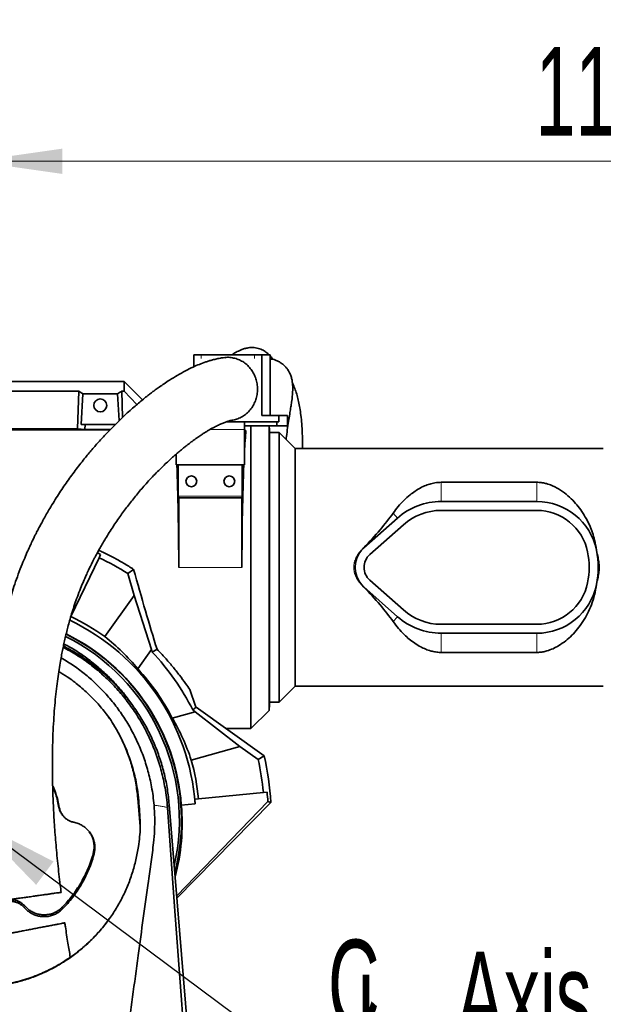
# Model space of a CAD drawing. Header units: millimetres. Extents: x 0 to 11920, y 0 to 8400.
# Tile 53 of 61: x 8496 to 8958, y 6860 to 7638. Entities that reach past the tile are written whole.
import ezdxf

# ---------------------------------------------------------------- set-up
doc = ezdxf.new("R2010")
doc.units = ezdxf.units.MM
doc.header["$LTSCALE"] = 20
doc.styles.add('SLDTEXTSTYLE0', font='TXT', dxfattribs={"width": 0.605})
doc.dimstyles.new('SLDDIMSTYLE0', dxfattribs={"dimtxt": 70, "dimasz": 70, "dimexe": 0, "dimexo": 0.0625, "dimgap": 17.5, "dimtad": 1, "dimdec": 1, "dimrnd": 1e-09, "dimzin": 12, "dimdsep": 46, "dimtxsty": 'SLDTEXTSTYLE0', "dimsah": 1, "dimcen": 0.09, "dimadec": 0, "dimazin": 3, "dimtfac": 1, "dimtofl": 0, "dimtmove": 0, "dimatfit": 3, "dimfxl": 1, "dimfrac": 2, "dimtolj": 1, "dimtzin": 12, "dimarcsym": 0})
doc.dimstyles.new('SLDDIMSTYLE1', dxfattribs={"dimtxt": 0.18, "dimasz": 70, "dimexe": 0, "dimexo": 0.0625, "dimgap": 0, "dimtad": 0, "dimtih": 1, "dimtoh": 1, "dimdec": 0, "dimrnd": 1e-09, "dimzin": 0, "dimdsep": 46, "dimtxsty": 'Standard', "dimsah": 1, "dimcen": 0.09, "dimadec": 0, "dimazin": 0, "dimtfac": 70, "dimtdec": 0, "dimtofl": 0, "dimtmove": 0, "dimatfit": 3, "dimfxl": 1, "dimfrac": 2, "dimtolj": 1, "dimtzin": 0, "dimarcsym": 0})
doc.dimstyles.new('SLDDIMSTYLE2', dxfattribs={"dimtxt": 70, "dimasz": 70, "dimexe": 0, "dimexo": 0.0625, "dimgap": 17.5, "dimtad": 1, "dimdec": 0, "dimrnd": 1e-09, "dimzin": 12, "dimdsep": 46, "dimtxsty": 'SLDTEXTSTYLE0', "dimsah": 1, "dimcen": 0.09, "dimadec": 0, "dimazin": 3, "dimtfac": 1, "dimtofl": 0, "dimtmove": 0, "dimatfit": 3, "dimfxl": 1, "dimfrac": 2, "dimtolj": 1, "dimtzin": 12, "dimarcsym": 0})

# ---------------------------------------------------------------- blocks, each defined once
blk = doc.blocks.new('_D_3')
at = {"color": 7, "linetype": 'Continuous', "lineweight": 0}
for p, q in [((8459.97, 7009.22), (8459.97, 7556.22)), ((9642.47, 7209.22), (9642.47, 7556.22)), ((9642.47, 7526.22), (8459.97, 7526.22))]:
    blk.add_line(p, q, dxfattribs=at)
at = {"color": 7, "linetype": 'Continuous', "lineweight": 18}
for points in [[(8459.97, 7526.22), (8529.97, 7516.22), (8529.97, 7536.22)], [(9642.47, 7526.22), (9572.47, 7536.22), (9572.47, 7516.22)]]:
    blk.add_solid(points, dxfattribs=at)
at = {"color": 7, "linetype": 'Continuous', "lineweight": 18, "insert": (8904.17, 7616.45), "char_height": 70, "attachment_point": 1, "style": 'SLDTEXTSTYLE0'}
blk.add_mtext('1182,5', dxfattribs=at)
blk = doc.blocks.new('_D_4')
at = {"color": 7, "linetype": 'Continuous', "lineweight": 0}
for p, q in [((8058.6, 7090.52), (8058.6, 7836.22)), ((9842.47, 7308.22), (9842.47, 7836.22)), ((8058.6, 7806.22), (9842.47, 7806.22))]:
    blk.add_line(p, q, dxfattribs=at)
at = {"color": 7, "linetype": 'Continuous', "lineweight": 18}
for centre, start, end in [((8951.02, 7859.93), 153.43495, 206.56505), ((8950.05, 7859.93), 333.43495, 26.56505)]:
    blk.add_arc(centre, 120.11, start, end, dxfattribs=at)
for points in [[(8058.6, 7806.22), (8128.6, 7796.22), (8128.6, 7816.22)], [(9842.47, 7806.22), (9772.47, 7816.22), (9772.47, 7796.22)]]:
    blk.add_solid(points, dxfattribs=at)
at = {"color": 7, "linetype": 'Continuous', "lineweight": 18, "insert": (8843.59, 7896.45), "char_height": 70, "attachment_point": 1, "style": 'SLDTEXTSTYLE0'}
blk.add_mtext('1784', dxfattribs=at)
blk = doc.blocks.new('_D_5')
at = {"color": 7, "linetype": 'Continuous', "lineweight": 0}
for p, q in [((8172.47, 7261.72), (8172.47, 7696.22)), ((9842.47, 7308.22), (9842.47, 7696.22)), ((9842.47, 7666.22), (8172.47, 7666.22))]:
    blk.add_line(p, q, dxfattribs=at)
at = {"color": 7, "linetype": 'Continuous', "lineweight": 18}
for points in [[(8172.47, 7666.22), (8242.47, 7656.22), (8242.47, 7676.22)], [(9842.47, 7666.22), (9772.47, 7676.22), (9772.47, 7656.22)]]:
    blk.add_solid(points, dxfattribs=at)
at = {"color": 7, "linetype": 'Continuous', "lineweight": 18, "insert": (8900.53, 7756.45), "char_height": 70, "attachment_point": 1, "style": 'SLDTEXTSTYLE0'}
blk.add_mtext('1670', dxfattribs=at)
blk = doc.blocks.new('SW_SYMBOL_MOD_CL')
at = {"color": 0, "linetype": 'Continuous', "lineweight": 0, "char_height": 15515, "attachment_point": 5, "style": 'SLDTEXTSTYLE0'}
for s, insert in [('C', (8000, 12000)), ('L', (12000, 6000))]:
    blk.add_mtext(s, dxfattribs=dict(at, insert=insert))
blk = doc.blocks.new('SW_NOTE_0_4')
at = {"color": 0, "linetype": 'Continuous', "lineweight": 0}
for p, q in [((0, 0), (331.11, 0)), ((331.11, 0), (0, 0)), ((0, 0), (331.11, 0)), ((331.11, 0), (0, 0)), ((0, 0), (331.11, 0)), ((331.11, 0), (0, 0))]:
    blk.add_line(p, q, dxfattribs=at)
at = {"color": 0, "linetype": 'Continuous', "lineweight": 0, "xscale": 0.004511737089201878, "yscale": 0.004511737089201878, "zscale": 0.004511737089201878}
blk.add_blockref('SW_SYMBOL_MOD_CL', (0.96, 11.75), dxfattribs=at)
at = {"color": 0, "linetype": 'Continuous', "lineweight": 0, "insert": (118.01, 91.86), "char_height": 70, "attachment_point": 1, "style": 'SLDTEXTSTYLE0'}
blk.add_mtext('Axis 3', dxfattribs=at)

msp = doc.modelspace()

# ---------------------------------------------------------------- linework, layer by layer
at = {"color": 7, "linetype": 'Continuous', "lineweight": 35}
for p, q in [((8633.99, 7373.22), (8633.99, 7363.81)), ((8633.99, 7373.22), (8639.63, 7373.22)), ((8681.92, 7373.22), (8639.63, 7373.22)), ((8681.92, 7373.22), (8687.56, 7373.22)), ((8687.56, 7325.22), (8687.56, 7373.22)), ((8687.56, 7373.22), (8694.4, 7373.22)), ((8694.4, 7325.22), (8694.4, 7373.22)), ((8329.45, 7352.22), (8578.97, 7352.22)), ((8578.97, 7344.51), (8578.97, 7352.22)), ((8593.46, 7337.73), (8578.97, 7352.22)), ((8386.96, 7344.51), (8542.98, 7344.51)), ((8542.08, 7314.67), (8542.98, 7344.51)), ((8546.32, 7342.33), (8544.86, 7318.22)), ((8546.32, 7342.33), (8573.62, 7342.33)), ((8573.62, 7342.33), (8574.9, 7321.22)), ((8577.59, 7323.78), (8576.96, 7344.51)), ((8576.96, 7344.51), (8578.97, 7344.51)), ((8588.79, 7333.84), (8578.97, 7344.51)), ((8701.18, 7325.22), (8687.56, 7325.22)), ((8701.18, 7325.22), (8708.02, 7325.22)), ((8701.18, 7325.22), (8701.18, 7320.22)), ((8708.02, 7325.22), (8708.02, 7317.22)), ((8544.86, 7318.22), (8547.96, 7318.22)), ((8547.84, 7314.32), (8547.96, 7318.22)), ((8571.99, 7318.22), (8547.96, 7318.22)), ((8673.97, 7320.22), (8659.47, 7320.22)), ((8673.97, 7320.22), (8673.97, 7314.22)), ((8673.97, 7320.22), (8699.47, 7320.22)), ((8673.97, 7317.22), (8699.47, 7317.22)), ((8678.97, 7077.72), (8678.97, 7317.22)), ((8693.42, 7092.17), (8693.42, 7317.22)), ((8693.66, 7313.7), (8693.47, 7317.22)), ((8699.47, 7320.22), (8699.47, 7317.22)), ((8699.47, 7320.22), (8701.18, 7320.22)), ((8699.47, 7317.22), (8708.02, 7317.22)), ((8341.47, 7314.04), (8567.73, 7314.04)), ((8542.08, 7314.67), (8387.87, 7314.67)), ((8547.84, 7314.32), (8542.08, 7314.67)), ((8568, 7314.32), (8547.84, 7314.32)), ((8673.97, 7286.22), (8673.97, 7314.22)), ((8675.11, 7313.36), (8673.97, 7313.36)), ((8675.11, 7313.36), (8673.97, 7312.22)), ((8693.66, 7313.7), (8693.66, 7096.74)), ((8701.47, 7311.72), (8693.66, 7311.72)), ((8713.97, 7299.22), (8701.47, 7311.72)), ((8701.47, 7311.72), (8701.47, 7098.72)), ((8619.97, 7294.71), (8619.97, 7286.22)), ((8957.63, 7299.22), (8713.97, 7299.22)), ((8713.97, 7111.22), (8713.97, 7299.22)), ((8619.97, 7286.22), (8673.97, 7286.22)), ((8621.68, 7261.42), (8621.68, 7286.22)), ((8672.26, 7286.22), (8672.26, 7261.42)), ((8905.07, 7272.46), (8829.47, 7272.46)), ((8621.97, 7260.22), (8621.75, 7260.22)), ((8621.97, 7260.22), (8621.97, 7205.22)), ((8671.97, 7260.22), (8621.97, 7260.22)), ((8671.97, 7205.22), (8671.97, 7260.22)), ((8672.2, 7260.22), (8671.97, 7260.22)), ((8905.07, 7257.32), (8829.47, 7257.32)), ((8905.07, 7250.22), (8829.47, 7250.22)), ((8794.92, 7244.22), (8768.31, 7220.64)), ((8799.63, 7238.9), (8773.02, 7215.32)), ((8558.99, 7212.82), (8560.23, 7215.42)), ((8952.2, 7218.84), (8952.19, 7218.9)), ((8558.99, 7212.82), (8536.78, 7166.25)), ((8586.37, 7203.65), (8581.83, 7200.28)), ((8581.83, 7200.28), (8586.67, 7182.84)), ((8773.02, 7195.12), (8799.63, 7171.54)), ((8766.57, 7191.55), (8768.2, 7189.68)), ((8768.31, 7189.8), (8794.92, 7166.22)), ((8952.19, 7191.55), (8952.2, 7191.6)), ((8586.67, 7182.84), (8563.58, 7150.47)), ((8586.67, 7182.84), (8600.46, 7140.18)), ((8536.78, 7166.25), (8536.52, 7165.71)), ((8829.47, 7160.22), (8905.07, 7160.22)), ((8829.47, 7153.12), (8905.07, 7153.12)), ((8589.63, 7125.01), (8600.46, 7140.18)), ((8600.98, 7138.29), (8600.46, 7140.18)), ((8604.85, 7140.46), (8600.98, 7138.29)), ((8829.47, 7137.98), (8905.07, 7137.98)), ((8630.71, 7108.59), (8635.33, 7095.41)), ((8701.47, 7098.72), (8713.97, 7111.22)), ((8713.97, 7111.22), (8957.63, 7111.22)), ((8585.67, 7095.89), (8583.15, 7099.39)), ((8693.66, 7098.72), (8701.47, 7098.72)), ((8635.06, 7091.13), (8616.88, 7086.09)), ((8635.66, 7094.76), (8633.08, 7092.54)), ((8635.06, 7091.13), (8633.08, 7092.54)), ((8635.06, 7091.13), (8670.43, 7063.59)), ((8635.66, 7094.76), (8689.54, 7056.33)), ((8678.97, 7077.72), (8693.42, 7092.17)), ((8693.42, 7092.17), (8693.66, 7096.74)), ((8566.53, 7086.9), (8567.23, 7085.8)), ((8659.55, 7077.72), (8678.97, 7077.72)), ((8660.13, 7077.31), (8660.42, 7077.72)), ((8612.97, 7060.44), (8612.76, 7060.3)), ((8631.89, 7052.9), (8670.43, 7063.59)), ((8670.43, 7063.59), (8684.9, 7053.27)), ((8689.54, 7056.33), (8684.9, 7053.27)), ((8591.5, 7000.43), (8589.62, 7022.67)), ((8634.69, 7022.04), (8637.56, 7022.32)), ((8637.56, 7022.32), (8688.91, 7027.26)), ((8688.91, 7027.26), (8691.78, 7027.54)), ((8614.46, 7017.85), (8660.3, 6457.22)), ((8620.38, 6945.43), (8692.48, 7020.16)), ((8620.51, 6943.78), (8694.74, 7019.31)), ((8624.05, 7017.27), (8634.96, 7018.32)), ((8692.48, 7020.16), (8694.74, 7019.31)), ((8529.69, 7010), (8530.12, 7009.41)), ((8590.07, 6984.68), (8590.86, 6990.31))]:
    msp.add_line(p, q, dxfattribs=at)
at = {"color": 8, "linetype": 'Continuous', "lineweight": 18}
for p, q in [((8639.63, 7373.22), (8639.63, 7370.22)), ((8681.92, 7370.22), (8681.92, 7373.22)), ((8673.97, 7314.22), (8646.85, 7314.22)), ((8829.47, 7272.46), (8829.47, 7257.32)), ((8905.07, 7272.46), (8905.07, 7257.32)), ((8621.68, 7261.42), (8672.26, 7261.42)), ((8791.49, 7248.09), (8794.92, 7244.22)), ((8768.2, 7220.76), (8768.31, 7220.64)), ((8952.2, 7218.84), (8952.2, 7218.84)), ((8621.97, 7205.22), (8671.97, 7205.22)), ((8768.2, 7189.68), (8768.31, 7189.8)), ((8952.2, 7191.6), (8952.2, 7191.6)), ((8791.49, 7162.35), (8794.92, 7166.22)), ((8829.47, 7137.98), (8829.47, 7153.12)), ((8905.07, 7137.98), (8905.07, 7153.12)), ((8590.28, 7021.59), (8589.62, 7022.67)), ((8527.58, 7015.51), (8527.06, 7016.33)), ((8613.09, 7015.4), (8614.46, 7017.85)), ((8554.93, 6978.05), (8554.43, 6979.09)), ((8500.09, 6936.13), (8500.49, 6937.38)), ((8530.2, 6935.21), (8529.83, 6936.49))]:
    msp.add_line(p, q, dxfattribs=at)
at = {"color": 7, "linetype": 'Continuous', "lineweight": 35, "flags": 128}
msp.add_lwpolyline([(8613.09, 7015.4), (8618.78, 6937.22), (8624.42, 6859.65), (8630.07, 6782.09)], dxfattribs=at)
at = {"color": 7, "linetype": 'Continuous', "lineweight": 35}
for centre, radius in [((8559.97, 7333.22), 5.1), ((8631.97, 7273.22), 4.25), ((8661.97, 7273.22), 4.25)]:
    msp.add_circle(centre, radius, dxfattribs=at)
for centre, radius, start, end in [((8829.47, 7205.22), 52.1, 90, 131.54116), ((8905.07, 7209.22), 48.1, 11.60358, 90), ((8829.47, 7205.22), 45, 90, 131.54116), ((8905.07, 7209.22), 41, 11.53696, 90), ((8781.97, 7205.22), 20.6, 138.40776, 221.59224), ((8781.97, 7205.22), 20.6, 131.54116, 138.40776), ((8781.97, 7205.22), 13.5, 131.54116, 228.45884), ((8885.47, 7205.22), 61, 348.46304, 11.53696), ((8905.07, 7209.22), 48.1, 11.53696, 11.60358), ((8885.47, 7205.22), 68.1, 348.46304, 11.53696), ((8459.97, 7005.22), 230, 58.00567, 64.5), ((8905.07, 7201.22), 41, 270, 348.46304), ((8781.97, 7205.22), 20.6, 221.59224, 228.45884), ((8905.07, 7201.22), 48.1, 270, 348.39642), ((8905.07, 7201.22), 48.1, 348.39642, 348.46304), ((8829.47, 7205.22), 45, 228.45884, 270), ((8459.97, 7005.22), 175.48, 4.28133, 64.36698), ((8459.97, 7005.22), 178.41, 54.5, 64.5), ((8829.47, 7205.22), 52.1, 228.45884, 270), ((8459.97, 7005.22), 162.5, 347.19891, 63.47772), ((8459.97, 7005.22), 164.21, 345.39412, 63.60693), ((8459.97, 7005.22), 164.52, 4.2002, 63.62902), ((8459.97, 7005.22), 193.89, 26.76848, 43.34014), ((8459.97, 7005.22), 176.52, 27.26735, 42.73265), ((8459.97, 7005.22), 197.19, 27.00623, 27.2174), ((8459.97, 7005.22), 178.41, 5.5, 15.5), ((8459.97, 7005.22), 230, 5.5, 12.05754), ((8459.97, 7005.22), 235.19, 3.43525, 12.55067)]:
    msp.add_arc(centre, radius, start, end, dxfattribs=at)
for centre, major_axis, ratio, start_param, end_param in [((8507.43, 7205.22), (13.29, 146.8), 0.574205, 5.966268, 6.009786), ((8612.52, 7205.22), (-13.29, 146.8), 0.574205, 0.2734, 0.316917), ((8678.65, 7205.22), (0, 127.5), 0.052408, 0.558264, 0.776361), ((8615.29, 7205.22), (0, 127.5), 0.052408, 4.712389, 5.400778), ((8678.65, 7205.22), (0, 127.5), 0.052408, 0.882407, 1.570796), ((8621.75, 7261.42), (0, 1.2), 0.052408, 1.570796, 3.141593), ((8672.2, 7261.42), (0, 1.2), 0.052408, 3.141593, 4.712389), ((8673.17, 7205.22), (129.39, 85.14), 0.307843, 5.316057, 5.623582), ((8457.02, 7006.63), (210.24, -100.28), 0.999901, 1.556753, 1.56917), ((8592.87, 7205.22), (-35.45, 127.49), 0.050492, 1.569053, 2.089497), ((8673.17, 7205.22), (129.39, -85.14), 0.307843, 0.659604, 0.967129), ((8452.34, 7010.67), (145.65, -103.89), 0.998626, 1.31436, 1.518365), ((8462.48, 6996.19), (-47.81, 172.4), 0.998626, 4.764821, 4.968825), ((8459.74, 7007.67), (-16.83, 174.75), 0.999901, 4.677081, 4.698346), ((8460.29, 7001.96), (-22.33, 231.86), 0.999901, 4.694585, 4.726432), ((8460.19, 7002.92), (-15.77, 163.75), 0.999901, 4.356067, 4.703745)]:
    msp.add_ellipse(centre, major_axis=major_axis, ratio=ratio, start_param=start_param, end_param=end_param, dxfattribs=at)
for points, knots in [([(8693.49, 7373.22), (8693.15, 7373.56), (8692.39, 7374.32), (8691.01, 7375.39), (8689.48, 7376.4), (8687.78, 7377.29), (8685.86, 7378.05), (8683.76, 7378.62), (8681.49, 7378.95), (8679.18, 7379.01), (8676.69, 7378.78), (8674.04, 7378.2), (8671.47, 7377.33), (8669.21, 7376.31), (8667.27, 7375.27), (8665.62, 7374.26), (8664.58, 7373.54), (8664.12, 7373.22)], [0, 0, 0, 0, 0.044769, 0.100254, 0.154103, 0.207586, 0.269201, 0.334858, 0.404772, 0.480619, 0.564935, 0.657265, 0.744318, 0.819153, 0.883925, 0.948152, 1, 1, 1, 1]), ([(8658.33, 7371.02), (8657.51, 7370.94), (8655.4, 7370.71), (8652.21, 7370.08), (8648.91, 7369.29), (8646.02, 7368.46), (8642.49, 7367.31), (8638.29, 7365.73), (8632.98, 7363.42), (8627.16, 7360.53), (8620.97, 7357.09), (8615.37, 7353.65), (8610.61, 7350.53), (8606.84, 7347.92), (8603.7, 7345.66), (8600.94, 7343.61), (8598.11, 7341.45), (8594.82, 7338.85), (8591.22, 7335.92), (8587.39, 7332.67), (8583.39, 7329.15), (8579.15, 7325.28), (8574.84, 7321.19), (8570.59, 7317), (8565.68, 7311.97), (8560.16, 7306.05), (8554.12, 7299.19), (8547.74, 7291.55), (8541.01, 7282.98), (8533.87, 7273.21), (8526.89, 7262.88), (8521.46, 7254.17), (8517.59, 7247.54), (8515.29, 7243.48), (8513.29, 7239.83), (8511.63, 7236.72), (8510.3, 7234.15), (8509.16, 7231.9), (8507.96, 7229.52), (8506.5, 7226.53), (8504.68, 7222.7), (8502.54, 7217.98), (8500.1, 7212.36), (8497.33, 7205.6), (8494.49, 7198.1), (8491.79, 7190.32), (8489.47, 7183), (8487.48, 7176.21), (8485.79, 7169.97), (8484.39, 7164.39), (8483.23, 7159.46), (8482.25, 7155.02), (8481.34, 7150.69), (8480.44, 7146.16), (8479.41, 7140.56), (8478.26, 7133.77), (8477.04, 7125.65), (8475.9, 7116.86), (8474.85, 7107.39), (8473.93, 7097.18), (8473.15, 7086.15), (8472.57, 7074.2), (8472.21, 7061.33), (8472.13, 7047.55), (8472.36, 7032.92), (8472.94, 7017.48), (8473.86, 7001.28), (8475.13, 6984.34), (8476.77, 6966.71), (8478.28, 6952.31), (8479.36, 6943.78), (8479.67, 6941.34)], [0, 0, 0, 0, 0.007112, 0.018275, 0.027849, 0.036271, 0.044532, 0.060325, 0.076279, 0.096605, 0.118145, 0.138779, 0.153581, 0.166906, 0.177651, 0.186095, 0.195635, 0.20712, 0.220579, 0.233289, 0.24739, 0.262702, 0.277993, 0.293014, 0.307749, 0.33029, 0.352036, 0.372949, 0.399646, 0.42601, 0.452526, 0.479104, 0.489171, 0.498614, 0.506728, 0.513539, 0.519066, 0.523329, 0.527895, 0.534136, 0.542025, 0.551527, 0.562602, 0.575197, 0.590338, 0.604362, 0.617152, 0.628766, 0.639252, 0.648647, 0.656534, 0.663498, 0.670299, 0.677563, 0.685286, 0.697053, 0.70976, 0.723422, 0.738056, 0.753685, 0.770578, 0.788914, 0.808703, 0.829954, 0.852669, 0.876859, 0.902536, 0.929679, 0.958219, 0.988031, 1, 1, 1, 1]), ([(8667.27, 7370.22), (8666.01, 7370.53), (8663.43, 7371.15), (8660.38, 7371.37), (8658.7, 7371.03), (8658.34, 7370.96)], [0, 0, 0, 0, 0.432457, 0.877451, 1, 1, 1, 1]), ([(8696.49, 7369.6), (8696.33, 7369.86), (8695.69, 7370.84), (8694.95, 7371.67), (8694.4, 7372.28)], [0, 0, 0, 0, 0.259919, 1, 1, 1, 1]), ([(8663.86, 7321.52), (8664.2, 7321.54), (8665.83, 7321.67), (8668.71, 7322.61), (8672.32, 7324.31), (8675.63, 7326.71), (8678.49, 7329.62), (8680.87, 7333.04), (8682.65, 7336.79), (8683.83, 7340.85), (8684.35, 7345.02), (8684.2, 7349.27), (8683.39, 7353.38), (8681.93, 7357.33), (8679.89, 7360.93), (8677.28, 7364.15), (8674.26, 7366.79), (8670.9, 7368.91), (8668.49, 7369.78), (8667.27, 7370.22)], [0, 0, 0, 0, 0.015908, 0.076869, 0.139598, 0.200553, 0.263278, 0.324206, 0.386902, 0.447785, 0.510435, 0.571286, 0.633901, 0.69476, 0.757382, 0.81829, 0.880961, 0.939694, 1, 1, 1, 1]), ([(8706.87, 7306.32), (8706.96, 7307.13), (8707.32, 7310.29), (8708.09, 7315.65), (8709.06, 7321.95), (8709.94, 7327.47), (8710.65, 7331.99), (8711.17, 7335.5), (8711.54, 7338.33), (8711.79, 7340.58), (8711.99, 7342.89), (8712.12, 7345.47), (8712.12, 7348.07), (8711.94, 7350.73), (8711.59, 7353.17), (8710.87, 7356.07), (8709.75, 7358.85), (8708.74, 7360.67), (8707.83, 7362.03), (8707.09, 7362.98), (8706.44, 7363.74), (8705.72, 7364.5), (8704.86, 7365.32), (8703.66, 7366.3), (8701.97, 7367.45), (8699.65, 7368.66), (8697.27, 7369.47), (8695.62, 7369.86), (8694.66, 7369.98), (8694.4, 7370.01)], [0, 0, 0, 0, 0.02324, 0.09052, 0.157895, 0.219306, 0.275926, 0.328681, 0.366121, 0.398408, 0.430214, 0.46986, 0.516786, 0.556573, 0.599008, 0.644012, 0.68918, 0.727579, 0.750483, 0.769511, 0.784386, 0.795516, 0.81267, 0.834423, 0.861061, 0.899558, 0.941081, 0.984218, 1, 1, 1, 1]), ([(8719.79, 7299.22), (8719.81, 7300.37), (8719.86, 7304.45), (8719.69, 7311.01), (8719.27, 7318.63), (8718.62, 7325.32), (8717.8, 7331.13), (8716.82, 7336.34), (8715.62, 7341.17), (8714.18, 7345.67), (8712.9, 7348.9), (8712.07, 7350.58), (8711.87, 7350.98)], [0, 0, 0, 0, 0.053099, 0.189054, 0.316887, 0.434553, 0.542823, 0.644036, 0.748467, 0.857967, 0.965968, 1, 1, 1, 1]), ([(8529.1, 6948.31), (8528.85, 6950.23), (8527.84, 6957.78), (8526.37, 6970.95), (8524.78, 6987.51), (8523.59, 7003.41), (8522.77, 7018.55), (8522.28, 7032.86), (8522.09, 7046.29), (8522.16, 7058.84), (8522.45, 7070.51), (8522.94, 7081.32), (8523.6, 7091.28), (8524.39, 7100.49), (8525.3, 7109.01), (8526.3, 7116.94), (8527.37, 7124.26), (8528.42, 7130.61), (8529.41, 7136.04), (8530.32, 7140.66), (8531.25, 7145.1), (8532.29, 7149.7), (8533.43, 7154.44), (8534.72, 7159.4), (8536.15, 7164.53), (8537.8, 7170.05), (8539.71, 7175.95), (8541.9, 7182.15), (8544.25, 7188.26), (8546.57, 7193.89), (8548.68, 7198.69), (8550.52, 7202.66), (8552.03, 7205.81), (8553.21, 7208.21), (8554.23, 7210.22), (8555.28, 7212.28), (8556.57, 7214.73), (8558.13, 7217.62), (8559.96, 7220.9), (8561.98, 7224.42), (8565.35, 7230.08), (8570.04, 7237.47), (8576.08, 7246.26), (8582.25, 7254.58), (8588.65, 7262.61), (8595.64, 7270.77), (8603.27, 7279), (8609.75, 7285.43), (8614.68, 7290.02), (8617.85, 7292.87), (8620.79, 7295.43), (8623.42, 7297.64), (8625.75, 7299.55), (8627.79, 7301.18), (8629.58, 7302.57), (8631.15, 7303.76), (8632.66, 7304.89), (8634.26, 7306.06), (8636.09, 7307.36), (8638.11, 7308.76), (8640.28, 7310.21), (8642.51, 7311.64), (8645.25, 7313.33), (8648.4, 7315.15), (8651.82, 7316.95), (8654.93, 7318.43), (8657.33, 7319.43), (8659.09, 7320.1), (8660.35, 7320.53), (8661.59, 7320.91), (8662.74, 7321.22), (8663.47, 7321.39), (8663.78, 7321.43), (8663.87, 7321.44)], [0, 0, 0, 0, 0.010396, 0.040925, 0.0701, 0.097812, 0.123982, 0.148553, 0.171491, 0.192804, 0.212535, 0.230742, 0.247483, 0.262894, 0.277303, 0.29077, 0.303322, 0.314978, 0.32367, 0.331805, 0.339388, 0.347374, 0.356661, 0.365417, 0.375124, 0.385816, 0.397547, 0.41039, 0.424115, 0.436697, 0.447691, 0.457003, 0.464607, 0.470356, 0.474553, 0.479558, 0.485835, 0.493267, 0.501987, 0.51181, 0.521779, 0.548936, 0.576122, 0.603203, 0.63106, 0.660584, 0.69487, 0.730865, 0.745418, 0.759562, 0.772506, 0.784249, 0.794442, 0.803536, 0.811543, 0.818476, 0.824683, 0.832074, 0.840377, 0.849939, 0.860246, 0.870926, 0.881952, 0.900111, 0.91793, 0.934786, 0.950744, 0.95905, 0.967367, 0.975667, 0.984669, 0.995558, 1, 1, 1, 1]), ([(8829.47, 7272.46), (8828.19, 7272.41), (8825.43, 7272.3), (8821.36, 7271.42), (8817.11, 7269.98), (8812.88, 7267.97), (8808.73, 7265.43), (8804.4, 7262.22), (8799.94, 7258.26), (8795.45, 7253.46), (8792.81, 7249.88), (8791.49, 7248.09)], [0, 0, 0, 0, 0.076403, 0.163619, 0.251028, 0.356482, 0.462347, 0.568087, 0.711953, 0.856114, 1, 1, 1, 1]), ([(8952.19, 7218.9), (8951.77, 7221.53), (8951.04, 7226.22), (8949.11, 7232.64), (8946.93, 7238.26), (8944.16, 7243.86), (8940.8, 7249.35), (8936.8, 7254.65), (8932.19, 7259.64), (8926.93, 7264.23), (8921.72, 7267.67), (8916.95, 7270.01), (8913.15, 7271.36), (8909.45, 7272.18), (8906.82, 7272.44), (8905.36, 7272.46), (8905.07, 7272.46)], [0, 0, 0, 0, 0.09878, 0.17568, 0.252788, 0.32974, 0.418516, 0.507507, 0.596311, 0.694237, 0.792035, 0.847894, 0.903655, 0.946538, 0.989364, 1, 1, 1, 1]), ([(8586.37, 7203.65), (8583.74, 7205.29), (8578.48, 7208.55), (8570.34, 7213.06), (8563.76, 7216.46), (8559.85, 7218.24), (8558.76, 7218.74)], [0, 0, 0, 0, 0.294579, 0.589694, 0.88635, 1, 1, 1, 1]), ([(8768.2, 7220.76), (8768.11, 7220.67), (8767.53, 7220.08), (8767.01, 7219.44), (8766.57, 7218.9)], [0, 0, 0, 0, 0.157956, 1, 1, 1, 1]), ([(8905.07, 7137.98), (8905.53, 7137.99), (8907.11, 7138.01), (8909.78, 7138.33), (8913.68, 7139.22), (8917.98, 7140.84), (8922.96, 7143.53), (8927.97, 7147.05), (8932.87, 7151.47), (8937.42, 7156.54), (8941.61, 7162.27), (8945.31, 7168.67), (8948.42, 7175.7), (8950.88, 7183.33), (8951.75, 7188.81), (8952.19, 7191.55)], [0, 0, 0, 0, 0.016904, 0.057653, 0.098451, 0.166231, 0.234193, 0.323759, 0.413648, 0.503358, 0.600349, 0.697591, 0.794489, 0.897268, 1, 1, 1, 1]), ([(8791.49, 7162.35), (8792.84, 7160.52), (8795.54, 7156.88), (8799.86, 7152.3), (8804.18, 7148.39), (8808.52, 7145.13), (8812.87, 7142.49), (8817.17, 7140.45), (8821.11, 7139.08), (8825.01, 7138.25), (8827.74, 7137.99), (8829.23, 7137.98), (8829.47, 7137.98)], [0, 0, 0, 0, 0.147014, 0.294034, 0.413183, 0.53248, 0.651445, 0.744307, 0.837018, 0.911288, 0.985457, 1, 1, 1, 1]), ([(8530.63, 7142.09), (8534.2, 7140.11), (8541.55, 7136.04), (8551.97, 7128.75), (8561.92, 7120.56), (8571.1, 7111.59), (8579.53, 7101.86), (8587.21, 7091.36), (8594.01, 7080.22), (8599.82, 7068.61), (8604.67, 7056.51), (8608.53, 7043.93), (8610.96, 7032.73), (8612.41, 7023.2), (8612.86, 7018), (8613.09, 7015.4)], [0, 0, 0, 0, 0.077526, 0.159445, 0.241364, 0.322134, 0.402907, 0.485966, 0.569023, 0.650802, 0.732582, 0.816678, 0.900775, 0.950326, 1, 1, 1, 1]), ([(8530.83, 7143.05), (8534.24, 7141.21), (8541.22, 7137.44), (8551.16, 7130.73), (8560.74, 7123.2), (8569.69, 7114.93), (8577.95, 7105.98), (8585.49, 7096.41), (8592.26, 7086.28), (8598.22, 7075.66), (8603.31, 7064.63), (8607.5, 7053.28), (8610.77, 7041.67), (8613.19, 7029.84), (8614.03, 7021.85), (8614.45, 7017.85)], [0, 0, 0, 0, 0.073711, 0.151033, 0.228377, 0.305744, 0.383136, 0.460553, 0.537994, 0.615456, 0.692936, 0.769683, 0.846445, 0.92322, 1, 1, 1, 1]), ([(8531.18, 7144.69), (8532.34, 7144.11), (8537.25, 7141.64), (8545.51, 7136.29), (8555.82, 7128.66), (8565.46, 7120.12), (8574.21, 7110.82), (8580.07, 7103.88), (8582.76, 7099.86), (8583.1, 7099.35)], [0, 0, 0, 0, 0.056158, 0.237083, 0.423176, 0.609265, 0.791511, 0.973761, 1, 1, 1, 1]), ([(8604.85, 7140.46), (8607, 7138.21), (8611.3, 7133.68), (8617.18, 7126.8), (8622.62, 7119.94), (8627.12, 7113.82), (8629.65, 7110.14), (8630.71, 7108.59)], [0, 0, 0, 0, 0.20745, 0.416213, 0.629294, 0.843974, 1, 1, 1, 1]), ([(8528.98, 7133.61), (8530.73, 7132.63), (8535.91, 7129.71), (8543.96, 7124), (8553.14, 7116.54), (8561.7, 7108.27), (8569.67, 7099.22), (8576.93, 7089.49), (8583.47, 7079.04), (8589.15, 7068.01), (8593.98, 7056.37), (8597.85, 7044.26), (8600.28, 7033.55), (8601.74, 7024.53), (8602.23, 7019.68), (8602.47, 7017.25)], [0, 0, 0, 0, 0.041709, 0.123331, 0.204956, 0.288297, 0.371643, 0.45718, 0.542719, 0.630217, 0.717719, 0.807612, 0.897508, 0.948698, 1, 1, 1, 1]), ([(8567.41, 7085.78), (8565.04, 7088.91), (8560.29, 7095.18), (8552.16, 7103.79), (8543.35, 7111.72), (8535.02, 7118.14), (8529.41, 7121.52), (8527.19, 7122.86)], [0, 0, 0, 0, 0.214524, 0.429825, 0.645089, 0.859561, 1, 1, 1, 1]), ([(8591.45, 7005.1), (8591.27, 7008.11), (8590.92, 7014.12), (8590.24, 7023.13), (8588.83, 7033.67), (8586.11, 7045.61), (8582.41, 7056.78), (8578.66, 7065.71), (8575.32, 7072.59), (8571.6, 7079.31), (8568.81, 7083.62), (8567.41, 7085.78)], [0, 0, 0, 0, 0.105823, 0.211634, 0.317321, 0.479389, 0.641456, 0.730568, 0.81968, 0.90984, 1, 1, 1, 1]), ([(8569.59, 7082.13), (8570.43, 7080.84), (8573.31, 7076.45), (8577.48, 7068.26), (8582, 7057.66), (8585.6, 7046.37), (8588.28, 7034.69), (8589.17, 7026.68), (8589.62, 7022.67)], [0, 0, 0, 0, 0.072631, 0.248978, 0.433687, 0.618395, 0.809197, 1, 1, 1, 1]), ([(8527.58, 7015.51), (8527.23, 7017.37), (8526.52, 7021.11), (8524.82, 7026.6), (8523.43, 7030.47), (8522.45, 7032.43), (8522.34, 7032.65)], [0, 0, 0, 0, 0.315862, 0.633915, 0.958887, 1, 1, 1, 1]), ([(8527.06, 7016.33), (8526.71, 7018.17), (8526, 7021.87), (8524.42, 7027.2), (8523.03, 7030.6), (8522.35, 7032.24)], [0, 0, 0, 0, 0.33851, 0.679369, 1, 1, 1, 1]), ([(8529.73, 7010.03), (8529.47, 7010.38), (8528.7, 7011.42), (8527.71, 7013.52), (8527.29, 7015.34), (8527.06, 7016.33)], [0, 0, 0, 0, 0.190011, 0.561453, 1, 1, 1, 1]), ([(8539.08, 7003.67), (8538.29, 7003.87), (8536.71, 7004.26), (8534.5, 7005.34), (8532.5, 7006.74), (8530.76, 7008.47), (8529.35, 7010.47), (8528.19, 7012.81), (8527.79, 7014.56), (8527.58, 7015.51)], [0, 0, 0, 0, 0.138962, 0.277922, 0.416881, 0.555836, 0.6948, 0.83376, 1, 1, 1, 1]), ([(8602.47, 7017.25), (8602.69, 7013.94), (8603.13, 7007.33), (8602.97, 6997.36), (8602.01, 6985.69), (8600.14, 6972.34), (8595.92, 6942.67), (8589.71, 6896.22), (8584.03, 6854.81), (8581.05, 6833.06)], [0, 0, 0, 0, 0.053678, 0.107411, 0.161091, 0.24303, 0.32498, 0.645238, 1, 1, 1, 1]), ([(8554.93, 6978.05), (8555.16, 6979.04), (8555.61, 6981.01), (8555.75, 6984.2), (8555.38, 6987.51), (8554.43, 6990.85), (8552.92, 6993.98), (8550.92, 6996.82), (8548.45, 6999.28), (8545.62, 7001.29), (8542.47, 7002.83), (8540.21, 7003.39), (8539.08, 7003.67)], [0, 0, 0, 0, 0.08978, 0.179561, 0.281928, 0.384295, 0.486664, 0.589033, 0.691435, 0.793838, 0.896919, 1, 1, 1, 1]), ([(8590.86, 6990.31), (8591.15, 6992.76), (8591.71, 6997.68), (8591.54, 7002.62), (8591.45, 7005.1)], [0, 0, 0, 0, 0.497582, 1, 1, 1, 1]), ([(8554.43, 6979.09), (8554.65, 6980.07), (8555.11, 6982.05), (8555.21, 6985.19), (8554.84, 6988.46), (8553.87, 6991.68), (8552.69, 6994.27), (8551.67, 6995.61), (8551.32, 6996.07)], [0, 0, 0, 0, 0.167973, 0.339884, 0.525819, 0.717146, 0.903062, 1, 1, 1, 1]), ([(8486.44, 6875.59), (8489.91, 6876.35), (8496.87, 6877.88), (8507.02, 6881.25), (8516.88, 6885.37), (8526.35, 6890.29), (8535.36, 6895.98), (8543.87, 6902.38), (8551.82, 6909.43), (8559.17, 6917.11), (8565.86, 6925.39), (8571.86, 6934.21), (8577.12, 6943.47), (8581.64, 6953.2), (8585.35, 6963.38), (8588.28, 6973.92), (8589.47, 6981.1), (8590.07, 6984.68)], [0, 0, 0, 0, 0.065794, 0.131825, 0.197857, 0.263653, 0.329418, 0.395415, 0.461416, 0.527188, 0.593625, 0.660289, 0.726959, 0.793405, 0.862228, 0.931173, 1, 1, 1, 1]), ([(8529.83, 6936.49), (8531.2, 6937.94), (8533.96, 6940.84), (8537.76, 6945.52), (8541.31, 6950.44), (8544.59, 6955.66), (8547.58, 6961.16), (8550.26, 6966.94), (8552.59, 6972.91), (8553.81, 6977.03), (8554.43, 6979.09)], [0, 0, 0, 0, 0.1206314, 0.2412629, 0.363751, 0.4862391, 0.6133177, 0.7409284, 0.8701842, 1, 1, 1, 1]), ([(8530.2, 6935.21), (8531.58, 6936.66), (8534.33, 6939.56), (8538.14, 6944.25), (8541.69, 6949.16), (8544.99, 6954.4), (8548.01, 6959.93), (8550.71, 6965.77), (8553.08, 6971.8), (8554.31, 6975.97), (8554.93, 6978.05)], [0, 0, 0, 0, 0.119981, 0.239962, 0.361769, 0.483577, 0.6113, 0.739563, 0.869497, 1, 1, 1, 1]), ([(8485.65, 6942.18), (8486.58, 6942.31), (8488.45, 6942.58), (8491.86, 6943.06), (8495.66, 6943.59), (8499.65, 6944.16), (8503.78, 6944.74), (8507.8, 6945.31), (8511.72, 6945.86), (8515.38, 6946.38), (8518.77, 6946.86), (8521.79, 6947.28), (8524.39, 6947.65), (8526.51, 6947.95), (8528.05, 6948.17), (8528.95, 6948.3), (8528.99, 6948.3), (8529.01, 6948.3)], [0, 0, 0, 0, 0.067772, 0.137448, 0.205245, 0.275162, 0.340368, 0.407572, 0.471066, 0.53638, 0.600368, 0.666083, 0.732529, 0.800713, 0.870783, 0.942698, 1, 1, 1, 1]), ([(8483.9, 6941.57), (8484.7, 6941.83), (8486.31, 6942.34), (8488.84, 6942.59), (8491.37, 6942.44), (8493.85, 6941.86), (8496.18, 6940.86), (8498.48, 6939.43), (8499.78, 6938.1), (8500.49, 6937.38)], [0, 0, 0, 0, 0.138923, 0.277844, 0.416764, 0.55568, 0.694637, 0.83359, 1, 1, 1, 1]), ([(8484.08, 6940.17), (8484.86, 6940.42), (8486.41, 6940.92), (8488.85, 6941.16), (8491.3, 6941.01), (8493.68, 6940.45), (8495.93, 6939.49), (8498.16, 6938.11), (8499.41, 6936.83), (8500.09, 6936.13)], [0, 0, 0, 0, 0.138948, 0.277894, 0.416839, 0.55578, 0.694745, 0.833707, 1, 1, 1, 1]), ([(8500.09, 6936.13), (8500.79, 6935.4), (8502.18, 6933.93), (8504.77, 6932.06), (8507.73, 6930.54), (8511.05, 6929.49), (8514.49, 6929.02), (8517.96, 6929.12), (8521.37, 6929.82), (8524.61, 6931.08), (8527.63, 6932.85), (8529.34, 6934.43), (8530.2, 6935.21)], [0, 0, 0, 0, 0.089793, 0.179586, 0.28195, 0.384313, 0.48667, 0.589028, 0.69142, 0.793813, 0.896907, 1, 1, 1, 1]), ([(8500.49, 6937.38), (8501.19, 6936.64), (8502.59, 6935.18), (8505.16, 6933.34), (8508.08, 6931.87), (8511.32, 6930.87), (8514.68, 6930.44), (8518.06, 6930.57), (8521.37, 6931.28), (8524.5, 6932.52), (8527.38, 6934.23), (8529.01, 6935.74), (8529.83, 6936.49)], [0, 0, 0, 0, 0.092221, 0.184441, 0.286803, 0.389163, 0.491512, 0.593862, 0.696266, 0.798671, 0.899336, 1, 1, 1, 1]), ([(8567.13, 6927.53), (8566.55, 6926.68), (8563.85, 6922.72), (8558.23, 6916.19), (8550.42, 6908.2), (8542.03, 6901.07), (8533.14, 6894.68), (8523.63, 6889.01), (8514.81, 6884.72), (8507, 6881.58), (8500.31, 6879.31), (8493.49, 6877.37), (8488.84, 6876.4), (8486.52, 6875.91)], [0, 0, 0, 0, 0.031698, 0.147985, 0.26427, 0.374629, 0.484987, 0.598709, 0.712431, 0.783872, 0.855313, 0.927656, 1, 1, 1, 1]), ([(8531.83, 6924.22), (8531.85, 6924.22), (8531.88, 6924.23), (8531.06, 6924.07), (8529.44, 6923.76), (8527.09, 6923.31), (8524.1, 6922.73), (8520.7, 6922.07), (8516.92, 6921.34), (8513.03, 6920.6), (8509.02, 6919.82), (8505.09, 6919.07), (8501.22, 6918.32), (8497.55, 6917.61), (8494.09, 6916.94), (8490.83, 6916.32), (8489.02, 6915.97), (8488.08, 6915.79)], [0, 0, 0, 0, 0.039923, 0.11726, 0.19173, 0.268582, 0.339274, 0.412316, 0.478261, 0.546329, 0.608972, 0.673481, 0.735387, 0.799001, 0.86263, 0.927926, 1, 1, 1, 1]), ([(8536.24, 6897.09), (8535.63, 6900.75), (8534.31, 6908.75), (8532.88, 6917.78), (8532.09, 6923.22), (8531.94, 6924.24)], [0, 0, 0, 0, 0.406767, 0.888443, 1, 1, 1, 1])]:
    msp.add_open_spline(points, degree=3, knots=knots, dxfattribs=at)
at = {"color": 8, "linetype": 'Continuous', "lineweight": 18}
for points, knots in [([(8766.57, 7191.55), (8765.67, 7192.45), (8763.88, 7194.27), (8761.93, 7197.62), (8760.66, 7201.31), (8760.22, 7205.23), (8760.67, 7209.15), (8761.94, 7212.84), (8763.89, 7216.19), (8765.68, 7218), (8766.57, 7218.9)], [0, 0, 0, 0, 0.12363, 0.247805, 0.374037, 0.500214, 0.627111, 0.752619, 0.877301, 1, 1, 1, 1]), ([(8766.57, 7218.9), (8766.16, 7218.42), (8765.36, 7217.46), (8764.32, 7215.89), (8763.42, 7214.24), (8762.79, 7212.78), (8762.34, 7211.49), (8761.99, 7210.31), (8761.71, 7209.01), (8761.51, 7207.7), (8761.39, 7206.47), (8761.37, 7205.57), (8761.37, 7204.54), (8761.43, 7203.42), (8761.61, 7202), (8761.87, 7200.66), (8762.21, 7199.34), (8762.91, 7197.25), (8764.21, 7194.5), (8765.78, 7192.54), (8766.57, 7191.55)], [0, 0, 0, 0, 0.06282, 0.125641, 0.188464, 0.251289, 0.284188, 0.325598, 0.375519, 0.416983, 0.458446, 0.49991, 0.507352, 0.561763, 0.611559, 0.651743, 0.697828, 0.748529, 0.873317, 1, 1, 1, 1]), ([(8952.2, 7218.84), (8952.65, 7217.34), (8953.55, 7214.36), (8954.37, 7209.78), (8954.68, 7205.18), (8954.36, 7200.6), (8953.54, 7196.05), (8952.65, 7193.1), (8952.2, 7191.6)], [0, 0, 0, 0, 0.170526, 0.336944, 0.501825, 0.66525, 0.830306, 1, 1, 1, 1]), ([(8952.2, 7191.6), (8952.27, 7191.96), (8952.42, 7192.7), (8952.62, 7193.83), (8952.8, 7194.95), (8952.96, 7196.07), (8953.11, 7197.2), (8953.24, 7198.39), (8953.38, 7199.92), (8953.49, 7201.68), (8953.56, 7203.54), (8953.59, 7206.29), (8953.47, 7209.86), (8953.01, 7214.43), (8952.47, 7217.36), (8952.2, 7218.84)], [0, 0, 0, 0, 0.040187, 0.082252, 0.126197, 0.164251, 0.205829, 0.250931, 0.294739, 0.374696, 0.443637, 0.498226, 0.674893, 0.834953, 1, 1, 1, 1]), ([(8602.47, 7017.25), (8602.87, 7017.19), (8603.74, 7017.07), (8605.11, 7016.86), (8606.63, 7016.62), (8608.2, 7016.35), (8609.68, 7016.09), (8611, 7015.83), (8612.11, 7015.61), (8612.78, 7015.46), (8613.09, 7015.4)], [0, 0, 0, 0, 0.099088, 0.216282, 0.352715, 0.503791, 0.650376, 0.781416, 0.899962, 1, 1, 1, 1])]:
    msp.add_open_spline(points, degree=3, knots=knots, dxfattribs=at)

# ---------------------------------------------------------------- block references
at = {"color": 7, "linetype": 'Continuous', "lineweight": 0}
msp.add_blockref('SW_NOTE_0_4', (8723.33, 6809.44), dxfattribs=at)

# ---------------------------------------------------------------- dimensions: what is measured, and where the dimension line sits
at = {"color": 7, "linetype": 'Continuous', "lineweight": 18}
dim = msp.add_linear_dim(base=(9842.47, 7806.22), p1=(8058.6, 7086.52), p2=(9842.47, 7304.22), text='(<>)', dimstyle='SLDDIMSTYLE2', dxfattribs=at)
dim.commit()
dim.dimension.update_dxf_attribs({"geometry": '_D_4', "text_midpoint": (8950.53, 7806.22), "dimtype": 160})
for base, p1, p2, picture, middle in [((8172.47, 7666.22), (9842.47, 7304.22), (8172.47, 7257.72), '_D_5', (9007.47, 7666.22)), ((8459.97, 7526.22), (9642.47, 7205.22), (8459.97, 7005.22), '_D_3', (9051.22, 7526.22))]:
    dim = msp.add_linear_dim(base=base, p1=p1, p2=p2, dimstyle='SLDDIMSTYLE0', dxfattribs=at)
    dim.commit()
    dim.dimension.update_dxf_attribs({"geometry": picture, "text_midpoint": middle, "dimtype": 160})

# ---------------------------------------------------------------- leaders
at = {"color": 7, "linetype": 'Continuous', "lineweight": 0}
msp.add_leader([(8459.97, 7005.22), (8723.33, 6809.44)], dimstyle='SLDDIMSTYLE1', dxfattribs=at)

doc.saveas('drawing.dxf')
